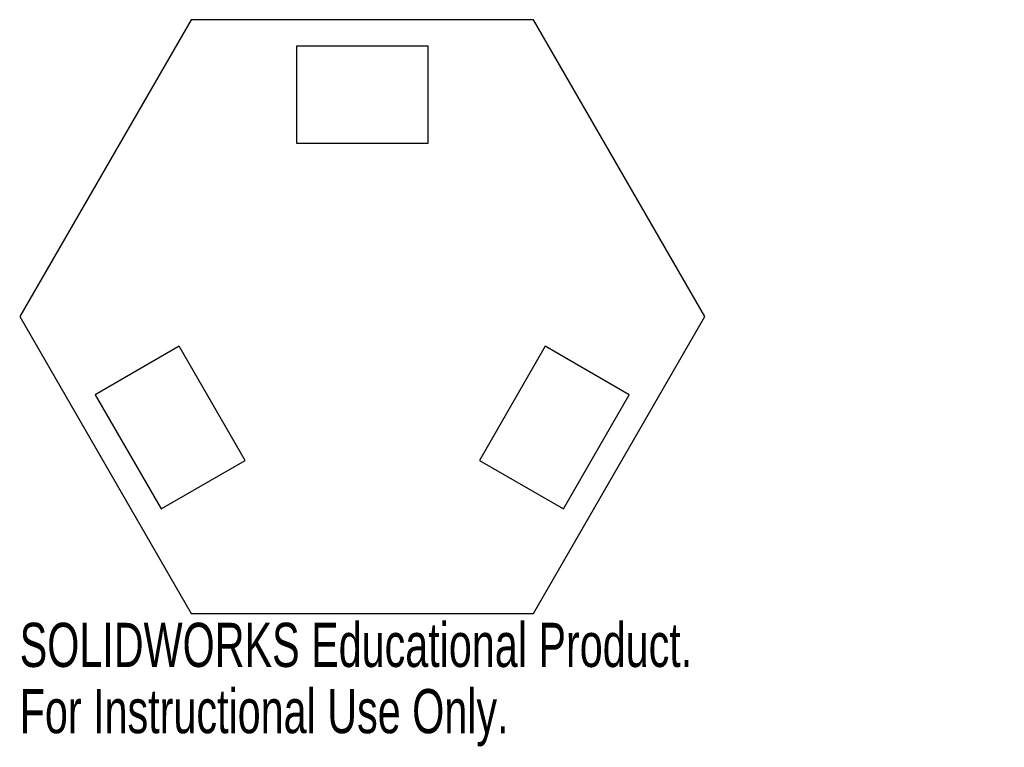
# Model space of a CAD drawing. Header units: millimetres. Extents: x -38 to 70, y -47 to 32.
import ezdxf

# ---------------------------------------------------------------- set-up
doc = ezdxf.new("R2010")
doc.units = ezdxf.units.MM
doc.styles.add('SLDTEXTSTYLE0', font='TXT', dxfattribs={"width": 0.7})

msp = doc.modelspace()

# ---------------------------------------------------------------- linework, layer by layer
at = {"color": 7, "linetype": 'Continuous', "lineweight": 25}
for p, q in [((-18.76, 32.5), (-37.53, 0)), ((18.76, 32.5), (-18.76, 32.5)), ((37.53, 0), (18.76, 32.5)), ((7.21, 29.61), (-7.21, 29.61)), ((-7.21, 29.61), (-7.21, 18.99)), ((7.21, 18.99), (7.21, 29.61)), ((-7.21, 18.99), (7.21, 18.99)), ((-37.53, 0), (-18.76, -32.5)), ((18.76, -32.5), (37.53, 0)), ((-20.05, -3.25), (-29.25, -8.56)), ((-12.84, -15.74), (-20.05, -3.25)), ((20.05, -3.25), (12.84, -15.74)), ((29.25, -8.56), (20.05, -3.25)), ((-29.25, -8.56), (-22.04, -21.05)), ((22.04, -21.05), (29.25, -8.56)), ((-22.04, -21.05), (-12.84, -15.74)), ((12.84, -15.74), (22.04, -21.05)), ((-18.76, -32.5), (18.76, -32.5))]:
    msp.add_line(p, q, dxfattribs=at)

# ---------------------------------------------------------------- texts
at = {"color": 7, "linetype": 'Continuous', "char_height": 4.8336, "attachment_point": 1, "style": 'SLDTEXTSTYLE0'}
for s, insert in [('SOLIDWORKS Educational Product.', (-37.53, -33.52)), ('For Instructional Use Only.', (-37.53, -40.77))]:
    msp.add_mtext(s, dxfattribs=dict(at, insert=insert))

doc.saveas('drawing.dxf')
